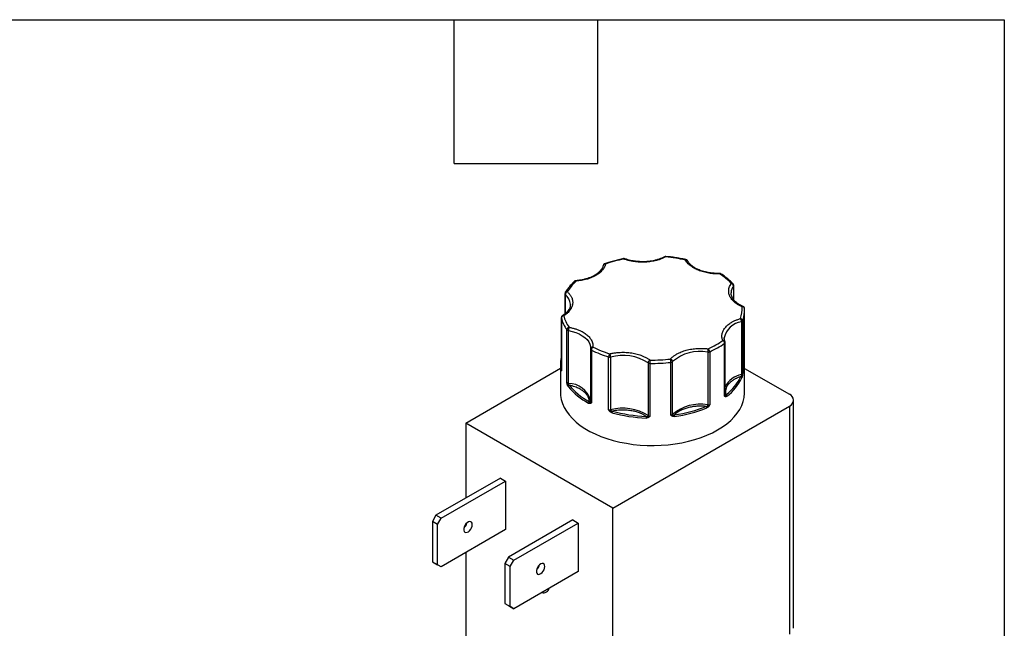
# Model space of a CAD drawing. Header units: inches. Extents: x 0.5 to 21.5, y 0.5 to 16.5.
# Tile 7 of 7: x 17.4 to 21.5, y 14 to 16.5. Entities that reach past the tile are written whole.
import ezdxf

# ---------------------------------------------------------------- set-up
doc = ezdxf.new("R2010")
doc.units = ezdxf.units.IN
doc.header["$LTSCALE"] = 2
doc.header["$MEASUREMENT"] = 0
doc.linetypes.add('SLD-Solid', pattern=[0])
doc.layers.add('TEXT', color=140, linetype='SLD-Solid', lineweight=25)

msp = doc.modelspace()

# ---------------------------------------------------------------- linework, layer by layer
for p, q in [((19.6632, 15.3552), (19.6632, 15.2711)), ((20.368, 15.3876), (20.368, 15.3309)), ((20.3687, 15.3299), (20.3687, 15.3898)), ((19.6648, 15.2724), (19.6648, 15.352)), ((19.6858, 15.3119), (19.6858, 15.3107)), ((20.414, 14.9438), (20.414, 15.2867)), ((19.648, 15.2549), (19.648, 15.0345)), ((19.6481, 15.2541), (19.6481, 15.0336)), ((20.401, 15.2382), (20.401, 15.0177)), ((20.4062, 15.2421), (20.4062, 15.0217)), ((19.6709, 14.9845), (19.6709, 15.205)), ((19.6773, 14.9812), (19.6773, 15.2016)), ((20.3292, 15.1702), (20.3293, 15.1712)), ((20.3327, 14.9317), (20.3327, 15.1521)), ((19.7691, 15.139), (19.7694, 15.1366)), ((19.7694, 15.1366), (19.7704, 15.1268)), ((19.7702, 15.1247), (19.7702, 15.125)), ((19.7702, 15.1247), (19.7702, 14.9043)), ((19.7735, 15.1204), (19.7735, 14.8999)), ((20.2599, 15.1115), (20.2599, 14.891)), ((20.2683, 15.1126), (20.2683, 14.8921)), ((20.3306, 14.9281), (20.3306, 15.1485)), ((19.6461, 15.0751), (19.644, 15.0574)), ((19.8457, 14.8708), (19.8457, 15.0913)), ((19.8543, 14.8705), (19.8543, 15.091)), ((20.0108, 15.0668), (20.0108, 14.8463)), ((20.1062, 14.8485), (20.1062, 15.069)), ((20.113, 14.8515), (20.113, 15.072)), ((19.2481, 14.8155), (19.644, 15.044)), ((19.644, 15.0581), (19.644, 14.9438)), ((20.0185, 15.0645), (20.0185, 14.8441)), ((20.414, 15.0437), (20.6015, 14.9355)), ((19.7702, 14.9045), (19.7703, 14.9081)), ((19.7702, 14.9045), (19.7702, 14.9043)), ((20.3327, 14.931), (20.3327, 14.9317)), ((20.6191, 13.9581), (20.6191, 14.911)), ((19.8633, 14.4603), (20.6015, 14.8865)), ((20.6015, 14.8865), (20.6015, 13.9336)), ((19.8633, 14.4603), (19.2481, 14.8155)), ((19.2481, 14.8155), (19.2481, 14.5019)), ((19.3931, 14.5856), (19.1238, 14.4302)), ((19.1458, 14.4175), (19.415, 14.573)), ((19.3931, 14.5856), (19.415, 14.573)), ((19.415, 14.573), (19.415, 14.3705)), ((19.8633, 13.5074), (19.8633, 14.4603)), ((19.1238, 14.4302), (19.1088, 14.4042)), ((19.1458, 14.4175), (19.1238, 14.4302)), ((19.1308, 14.3915), (19.1458, 14.4175)), ((19.6964, 14.4105), (19.4272, 14.2551)), ((19.6964, 14.4105), (19.7184, 14.3978)), ((19.1308, 14.3915), (19.1088, 14.4042)), ((19.1088, 14.4042), (19.1088, 14.2363)), ((19.1308, 14.2237), (19.1308, 14.3915)), ((19.415, 14.3705), (19.1458, 14.215)), ((19.2481, 14.3923), (19.2481, 14.3857)), ((19.4491, 14.2424), (19.7184, 14.3978)), ((19.7184, 14.3978), (19.7184, 14.1953)), ((19.2481, 14.2741), (19.2481, 13.8626)), ((19.4272, 14.2551), (19.4122, 14.2291)), ((19.4272, 14.2551), (19.4491, 14.2424)), ((19.1088, 14.2363), (19.1308, 14.2237)), ((19.1088, 14.2363), (19.1238, 14.2277)), ((19.1458, 14.215), (19.1238, 14.2277)), ((19.1458, 14.215), (19.1308, 14.2237)), ((19.4341, 14.2164), (19.4122, 14.2291)), ((19.4122, 14.2291), (19.4122, 14.0612)), ((19.4341, 14.2164), (19.4491, 14.2424)), ((19.4341, 14.0486), (19.4341, 14.2164)), ((19.5491, 14.2136), (19.5524, 14.2122)), ((19.7184, 14.1953), (19.4491, 14.0399)), ((19.4122, 14.0612), (19.4341, 14.0486)), ((19.4122, 14.0612), (19.4272, 14.0526)), ((19.4272, 14.0526), (19.4491, 14.0399)), ((19.4491, 14.0399), (19.4341, 14.0486))]:
    msp.add_line(p, q)
at = {"flags": 128}
for points in [[(19.9104, 15.5002), (19.9098, 15.5012), (19.9092, 15.5017), (19.9086, 15.5019), (19.9085, 15.5019)], [(20.0848, 15.5108), (20.0848, 15.5108), (20.0845, 15.5106), (20.0843, 15.51), (20.084, 15.509)], [(19.7087, 15.41), (19.7088, 15.41), (19.709, 15.4098), (19.7092, 15.4091), (19.7095, 15.4082)], [(20.3577, 15.358), (20.3577, 15.3581), (20.3577, 15.3597)], [(19.6481, 15.2541), (19.648, 15.2547), (19.648, 15.2549)], [(19.6773, 15.2016), (19.6935, 15.198), (19.7088, 15.1932), (19.7229, 15.1873), (19.7355, 15.1803), (19.7464, 15.1725), (19.7554, 15.1639), (19.7624, 15.1547), (19.7673, 15.145), (19.7699, 15.1351), (19.7702, 15.125)], [(19.648, 15.0345), (19.648, 15.0343), (19.6481, 15.0336)], [(19.644, 14.9438), (19.6446, 14.931), (19.6474, 14.914), (19.6525, 14.8973), (19.6598, 14.8808), (19.6692, 14.8646), (19.6807, 14.849), (19.6943, 14.8339), (19.7099, 14.8194), (19.7273, 14.8057), (19.7465, 14.7927), (19.7674, 14.7807), (19.7898, 14.7696), (19.8136, 14.7595), (19.8386, 14.7506), (19.8648, 14.7427), (19.8919, 14.7361), (19.9199, 14.7306), (19.9485, 14.7264), (19.9775, 14.7235), (20.0069, 14.7219), (20.0364, 14.7215), (20.0658, 14.7225), (20.095, 14.7248), (20.1239, 14.7284), (20.1522, 14.7332), (20.1797, 14.7392), (20.2064, 14.7465), (20.232, 14.7549), (20.2565, 14.7644), (20.2796, 14.775), (20.3012, 14.7866), (20.3213, 14.7991), (20.3396, 14.8124), (20.3561, 14.8265), (20.3707, 14.8413), (20.3832, 14.8567), (20.3937, 14.8726), (20.4021, 14.889), (20.4083, 14.9056), (20.4122, 14.9225), (20.4139, 14.9395), (20.414, 14.9438)], [(19.2757, 14.3913), (19.2749, 14.3969), (19.2726, 14.401), (19.2691, 14.4034), (19.2645, 14.4038), (19.2594, 14.4022), (19.2541, 14.3987), (19.2492, 14.3937), (19.2451, 14.3875), (19.2421, 14.3807), (19.2405, 14.374), (19.2405, 14.368), (19.2421, 14.363), (19.2451, 14.3597), (19.2492, 14.3583), (19.2541, 14.3589), (19.2594, 14.3615), (19.2645, 14.3658), (19.2691, 14.3715), (19.2726, 14.378), (19.2749, 14.3848), (19.2757, 14.3913)], [(19.5791, 14.2162), (19.5783, 14.2217), (19.576, 14.2259), (19.5724, 14.2283), (19.5678, 14.2287), (19.5627, 14.2271), (19.5574, 14.2236), (19.5525, 14.2185), (19.5484, 14.2124), (19.5455, 14.2056), (19.5439, 14.1989), (19.5439, 14.1928), (19.5455, 14.1879), (19.5484, 14.1846), (19.5525, 14.1832), (19.5574, 14.1838), (19.5627, 14.1864), (19.5678, 14.1907), (19.5724, 14.1964), (19.576, 14.2029), (19.5783, 14.2097), (19.5791, 14.2162)]]:
    msp.add_lwpolyline(points, dxfattribs=at)
for centre, radius, start, end in [((19.8312, 15.471), 0.00843, 79.5448, 174.1358), ((19.83, 15.4772), 0.00342, 37.7388, 100.051), ((19.9131, 15.498), 0.00348, 76.2725, 140.9672), ((20.0811, 15.5053), 0.0047, 51.7952, 113.1939), ((20.1691, 15.4953), 0.00244, 91.5316, 159.5321), ((20.1689, 15.4884), 0.00806, 32.8846, 104.6392), ((20.3054, 15.4388), 0.00417, 355.6643, 21.2874), ((20.3125, 15.434), 0.00538, 61.8408, 122.7825), ((19.7067, 15.4022), 0.00653, 65.3971, 128.9072), ((20.3613, 15.3915), 0.00691, 47.3451, 112.1388), ((20.3563, 15.3865), 0.0118, 5.3593, 77.8351), ((19.6674, 15.3553), 0.00421, 182.3251, 231.5043), ((19.6711, 15.3557), 0.00794, 74.6015, 145.6762), ((19.6779, 15.3511), 0.0131, 110.7637, 175.8007), ((20.4082, 15.357), 0.0505, 142.7574, 176.8904), ((20.365, 15.3898), 0.00376, 322.5721, 359.1249), ((19.6303, 15.3085), 0.0555, 3.4818, 51.6451), ((20.4067, 15.2979), 0.00407, 73.3023, 134.4686), ((20.4048, 15.2918), 0.00905, 6.2887, 96.3169), ((20.2798, 15.2874), 0.1342, 340.312, 356.2), ((20.2856, 15.2867), 0.1284, 356.3263, 2.7099), ((19.6582, 15.253), 0.0101, 91.0241, 173.6475), ((19.7986, 15.2941), 0.1557, 194.8864, 214.9105), ((19.6551, 15.2589), 0.00509, 55.1969, 118.1326), ((20.4124, 15.154), 0.0849, 97.7516, 168.3478), ((20.3786, 15.2379), 0.0224, 0.7343, 37.3425), ((20.3957, 15.241), 0.0105, 6.2269, 86.6145), ((20.3977, 15.2493), 0.0116, 286.206, 299.5341), ((20.4008, 15.2444), 0.00584, 297.008, 337.0213), ((19.6825, 15.2039), 0.0116, 101.243, 174.5281), ((19.6784, 15.2113), 0.0097, 220.1044, 263.5207), ((19.7107, 15.2015), 0.0334, 155.6328, 179.8227), ((20.3244, 15.152), 0.0085, 26.7211, 101.612), ((20.3166, 15.1477), 0.014, 3.4569, 63.9043), ((20.3281, 15.1525), 0.00462, 301.8753, 355.7875), ((19.7791, 15.124), 0.00893, 82.8689, 173.7698), ((19.7754, 15.1253), 0.00522, 186.311, 249.5354), ((19.7898, 15.1198), 0.0162, 126.2033, 177.8217), ((19.981, 15.5298), 0.459, 243.1296, 252.8511), ((20.2274, 14.9397), 0.1748, 79.2873, 130.8457), ((20.3046, 15.1115), 0.0447, 161.958, 179.9464), ((20.2621, 15.1272), 0.0159, 261.9893, 293.0401), ((20.2511, 15.1121), 0.0172, 1.8091, 50.3962), ((20.1191, 15.4429), 0.3624, 294.3057, 305.6889), ((19.775, 15.0579), 0.1311, 165.7076, 179.9232), ((19.8673, 15.0909), 0.0217, 141.2671, 179.1773), ((19.8504, 15.1072), 0.0166, 253.3093, 283.3735), ((19.8281, 15.0908), 0.0262, 0.4258, 31.4889), ((19.905, 14.9012), 0.1965, 57.4373, 104.9767), ((20.0246, 15.0659), 0.0138, 115.0244, 176.3959), ((20.0182, 15.0779), 0.0134, 236.0818, 270.9642), ((20.3725, 15.0646), 0.354, 177.7491, 180.0051), ((20.0291, 15.7246), 0.6602, 269.0778, 276.7049), ((20.0573, 15.0689), 0.0488, 0.0345, 16.4726), ((20.1008, 15.0709), 0.0123, 4.8547, 73.9637), ((20.1048, 15.0823), 0.0134, 275.8187, 298.6921), ((20.1076, 15.0769), 0.00735, 299.2659, 317.3581), ((19.7733, 15.0581), 0.1294, 180.0137, 190.4781), ((19.6504, 15.0344), 0.00423, 123.3242, 177.2281), ((19.6523, 15.0319), 0.00499, 147.7215, 184.6451), ((19.6784, 14.9908), 0.0097, 220.1044, 263.5207), ((20.4187, 14.9224), 0.097, 100.5601, 152.5029), ((20.2177, 15.0901), 0.2038, 306.9518, 335.1887), ((20.3973, 15.004), 0.00537, 6.0934, 84.8019), ((20.3995, 15.025), 0.00749, 281.4003, 333.2523), ((20.4125, 15.018), 0.0116, 181.2682, 199.5239), ((20.4008, 15.0086), 0.00556, 43.6047, 82.0001), ((19.6793, 14.9689), 0.00892, 106.2357, 132.7429), ((19.6592, 14.9814), 0.0181, 347.4507, 359.182), ((19.683, 14.9674), 0.00595, 103.1898, 174.7697), ((19.89, 15.1397), 0.2736, 218.91, 242.0821), ((19.6763, 14.8829), 0.0982, 17.1277, 89.4411), ((19.7697, 14.8977), 0.00781, 123.7096, 177.5294), ((19.774, 14.8993), 0.00574, 155.5907, 208.3396), ((19.7665, 14.9046), 0.00366, 307.196, 354.3848), ((19.7754, 14.9048), 0.00522, 186.311, 249.5354), ((20.328, 14.9322), 0.00484, 302.5108, 346.6584), ((20.3358, 14.933), 0.00337, 203.9197, 234.8775), ((20.3295, 14.9273), 0.00531, 336.8951, 34.2852), ((20.3334, 14.9268), 0.00681, 3.7657, 66.1403), ((20.5922, 14.911), 0.0262, 290.7834, 69.2166), ((19.8504, 14.8867), 0.0166, 253.3093, 283.3735), ((19.8008, 14.9195), 0.0755, 311.9092, 315.7861), ((19.905, 14.6808), 0.1965, 57.4373, 104.9767), ((19.8681, 14.8708), 0.0138, 181.064, 196.3411), ((19.8714, 14.8583), 0.0116, 144.2057, 179.3572), ((20.2274, 14.7192), 0.1748, 79.2873, 130.8457), ((20.0475, 15.3849), 0.5476, 277.7892, 292.3438), ((20.2467, 14.8782), 0.009, 1.5464, 47.7468), ((20.2354, 14.8913), 0.0245, 350.757, 359.3975), ((20.1967, 14.8072), 0.1019, 49.0757, 51.8659), ((20.2621, 14.9067), 0.0159, 261.9893, 293.0401), ((20.0251, 15.4542), 0.6183, 254.4973, 267.9166), ((20.0732, 14.8363), 0.0706, 174.3513, 180.0103), ((20.0046, 14.8466), 0.00622, 324.5524, 357.8649), ((20.0211, 14.8466), 0.0121, 197.6008, 222.5445), ((20.0182, 14.8574), 0.0134, 236.0818, 270.9642), ((20.1054, 14.8595), 0.0111, 273.7659, 313.4497), ((20.1051, 14.8494), 0.00927, 320.1217, 352.5822), ((20.1183, 14.8517), 0.0053, 182.2516, 220.8035), ((20.1012, 14.8423), 0.0204, 0.0794, 19.7586), ((19.2135, 14.4068), 0.0406, 312.7644, 347.241), ((19.5169, 14.2317), 0.0406, 312.7644, 347.241), ((19.5739, 14.13), 0.0234, 252.0771, 347.9175)]:
    msp.add_arc(centre, radius, start, end)
for points, knots in [([(19.8327, 15.4793), (19.8323, 15.4778), (19.8316, 15.4748), (19.8299, 15.4704), (19.8279, 15.4661), (19.8254, 15.4618), (19.8226, 15.4576), (19.8188, 15.4528), (19.8138, 15.4475), (19.8074, 15.4419), (19.8002, 15.4365), (19.7948, 15.4333), (19.7921, 15.4316)], [0, 0, 0, 0, 0.083729, 0.166966, 0.249962, 0.332971, 0.416246, 0.500037, 0.625413, 0.749962, 0.87454, 1, 1, 1, 1]), ([(19.8294, 15.4804), (19.8288, 15.4803), (19.8274, 15.4798), (19.8255, 15.4783), (19.8245, 15.4769), (19.824, 15.4762)], [0, 0, 0, 0, 0.261692, 0.615991, 1, 1, 1, 1]), ([(19.9085, 15.5019), (19.9015, 15.5005), (19.8871, 15.4975), (19.866, 15.4922), (19.8466, 15.4865), (19.8346, 15.4823), (19.8294, 15.4805)], [0, 0, 0, 0, 0.256373, 0.521464, 0.790744, 1, 1, 1, 1]), ([(19.9138, 15.5013), (19.9133, 15.5015), (19.9116, 15.5022), (19.9097, 15.5023), (19.9085, 15.5019), (19.9085, 15.5019)], [0, 0, 0, 0, 0.324344, 0.976969, 1, 1, 1, 1]), ([(20.084, 15.509), (20.0821, 15.508), (20.0783, 15.5061), (20.0723, 15.5034), (20.0661, 15.5009), (20.0597, 15.4985), (20.053, 15.4964), (20.0413, 15.4931), (20.0237, 15.4895), (19.9998, 15.4871), (19.9757, 15.4871), (19.9548, 15.4891), (19.9374, 15.4923), (19.9234, 15.4957), (19.9148, 15.4987), (19.9104, 15.5002)], [0, 0, 0, 0, 0.040712, 0.081199, 0.121575, 0.161957, 0.202462, 0.243205, 0.371568, 0.500042, 0.628406, 0.75688, 0.838051, 0.918781, 1, 1, 1, 1]), ([(19.9874, 15.489), (19.9818, 15.4892), (19.974, 15.4893), (19.9627, 15.4903), (19.9531, 15.4915), (19.942, 15.4934), (19.9309, 15.496), (19.9214, 15.4987), (19.9159, 15.5008), (19.914, 15.5015)], [0, 0, 0, 0, 0.21339, 0.299785, 0.442537, 0.589638, 0.74617, 0.907984, 1, 1, 1, 1]), ([(20.0791, 15.5097), (20.0774, 15.5088), (20.0723, 15.506), (20.0627, 15.502), (20.0505, 15.4978), (20.038, 15.4945), (20.0259, 15.4921), (20.0151, 15.4906), (20.0047, 15.4896), (19.9957, 15.4891), (19.9897, 15.4891), (19.9874, 15.489)], [0, 0, 0, 0, 0.07101, 0.213854, 0.355178, 0.493026, 0.621736, 0.731156, 0.82235, 0.932386, 1, 1, 1, 1]), ([(20.0848, 15.5107), (20.0839, 15.5108), (20.082, 15.5109), (20.0803, 15.5101), (20.0793, 15.5096)], [0, 0, 0, 0, 0.462359, 1, 1, 1, 1]), ([(20.169, 15.4978), (20.1688, 15.4978), (20.1609, 15.4998), (20.1449, 15.5029), (20.1215, 15.5068), (20.1014, 15.5093), (20.0893, 15.5104), (20.0848, 15.5107)], [0, 0, 0, 0, 0.0084356, 0.2963688, 0.5779966, 0.8450685, 1, 1, 1, 1]), ([(20.3096, 15.4385), (20.307, 15.4385), (20.3019, 15.4384), (20.2944, 15.4385), (20.2868, 15.4389), (20.2793, 15.4395), (20.2718, 15.4403), (20.2591, 15.4422), (20.2416, 15.4459), (20.2208, 15.453), (20.2022, 15.4619), (20.1884, 15.4712), (20.1786, 15.4801), (20.1718, 15.4879), (20.1685, 15.4934), (20.1668, 15.4962)], [0, 0, 0, 0, 0.040712, 0.081199, 0.121575, 0.161957, 0.202462, 0.243205, 0.371568, 0.500042, 0.628406, 0.75688, 0.838051, 0.918781, 1, 1, 1, 1]), ([(20.1755, 15.4927), (20.1753, 15.4932), (20.1745, 15.4948), (20.1723, 15.4967), (20.1701, 15.4974), (20.169, 15.4977)], [0, 0, 0, 0, 0.192079, 0.614165, 1, 1, 1, 1]), ([(20.3093, 15.4403), (20.3033, 15.4403), (20.292, 15.4402), (20.2761, 15.4416), (20.2624, 15.4436), (20.2498, 15.4463), (20.2387, 15.4494), (20.2286, 15.4528), (20.2182, 15.4571), (20.207, 15.4628), (20.1949, 15.4707), (20.1835, 15.4807), (20.1784, 15.4885), (20.1756, 15.4928)], [0, 0, 0, 0, 0.099964, 0.18979, 0.269479, 0.339037, 0.416022, 0.477549, 0.538494, 0.633341, 0.733479, 0.854257, 1, 1, 1, 1]), ([(19.8226, 15.4729), (19.8222, 15.4711), (19.8212, 15.4668), (19.8177, 15.46), (19.8126, 15.4526), (19.806, 15.4456), (19.7979, 15.439), (19.7886, 15.4328), (19.7781, 15.4272), (19.7667, 15.4223), (19.7545, 15.4181), (19.7419, 15.4148), (19.7299, 15.4124), (19.7191, 15.411), (19.7122, 15.4102), (19.7089, 15.41), (19.7087, 15.41)], [0, 0, 0, 0, 0.061463, 0.148766, 0.233649, 0.317258, 0.400264, 0.482944, 0.56534, 0.647325, 0.728437, 0.807554, 0.881427, 0.944228, 0.996569, 1, 1, 1, 1]), ([(20.315, 15.4387), (20.3149, 15.4387), (20.314, 15.4396), (20.3119, 15.4403), (20.31, 15.4402), (20.3093, 15.4402)], [0, 0, 0, 0, 0.04019, 0.663096, 1, 1, 1, 1]), ([(20.3659, 15.3966), (20.3644, 15.3982), (20.3589, 15.4043), (20.3477, 15.4145), (20.3323, 15.4268), (20.3213, 15.4349), (20.3151, 15.4386), (20.315, 15.4387)], [0, 0, 0, 0, 0.105359, 0.401514, 0.697648, 0.993617, 1, 1, 1, 1]), ([(19.7027, 15.4073), (19.6989, 15.4036), (19.6907, 15.3957), (19.6799, 15.3829), (19.6709, 15.3709), (19.6665, 15.3632), (19.6647, 15.3601)], [0, 0, 0, 0, 0.249654, 0.532801, 0.817259, 1, 1, 1, 1]), ([(19.7087, 15.4099), (19.7084, 15.4099), (19.7069, 15.4099), (19.7047, 15.409), (19.7032, 15.4078), (19.7027, 15.4073)], [0, 0, 0, 0, 0.159401, 0.668715, 1, 1, 1, 1]), ([(19.7921, 15.4316), (19.7902, 15.4306), (19.7865, 15.4285), (19.7805, 15.4256), (19.7743, 15.4228), (19.7678, 15.4203), (19.7611, 15.418), (19.753, 15.4156), (19.7435, 15.4131), (19.7324, 15.4109), (19.7211, 15.4092), (19.7133, 15.4085), (19.7095, 15.4082)], [0, 0, 0, 0, 0.083729, 0.166966, 0.249962, 0.332971, 0.416246, 0.500037, 0.625413, 0.749962, 0.87454, 1, 1, 1, 1]), ([(20.4038, 15.3008), (20.4018, 15.3017), (20.3979, 15.3035), (20.3922, 15.3064), (20.3868, 15.3095), (20.3818, 15.3128), (20.377, 15.3162), (20.3693, 15.3223), (20.3601, 15.3317), (20.3519, 15.3448), (20.3476, 15.3585), (20.3475, 15.3708), (20.3498, 15.3812), (20.3533, 15.3898), (20.3569, 15.3952), (20.3587, 15.3979)], [0, 0, 0, 0, 0.040712, 0.081199, 0.121575, 0.161957, 0.202462, 0.243205, 0.371568, 0.500042, 0.628406, 0.75688, 0.838051, 0.918781, 1, 1, 1, 1]), ([(20.3687, 15.3898), (20.3687, 15.3899), (20.3688, 15.391), (20.3682, 15.3931), (20.3673, 15.3954), (20.3662, 15.3963), (20.3659, 15.3965)], [0, 0, 0, 0, 0.0451004, 0.4382122, 0.8734999, 1, 1, 1, 1]), ([(19.6732, 15.3633), (19.6746, 15.3621), (19.6772, 15.3596), (19.6808, 15.3557), (19.684, 15.3518), (19.6869, 15.3477), (19.6893, 15.3435), (19.6929, 15.3363), (19.696, 15.3256), (19.6959, 15.3117), (19.6918, 15.2979), (19.6847, 15.2864), (19.6763, 15.2771), (19.668, 15.2697), (19.6614, 15.2653), (19.658, 15.2631)], [0, 0, 0, 0, 0.040712, 0.081199, 0.121575, 0.161957, 0.202462, 0.243205, 0.371568, 0.500042, 0.628406, 0.75688, 0.838051, 0.918781, 1, 1, 1, 1]), ([(19.6646, 15.3602), (19.664, 15.359), (19.6633, 15.3574), (19.6633, 15.3556), (19.6632, 15.3552)], [0, 0, 0, 0, 0.728438, 1, 1, 1, 1]), ([(20.408, 15.3018), (20.4059, 15.3027), (20.4004, 15.3051), (20.3924, 15.3096), (20.3839, 15.3152), (20.3766, 15.3212), (20.3703, 15.3275), (20.3652, 15.3342), (20.3613, 15.3411), (20.3588, 15.3484), (20.3576, 15.3545), (20.3579, 15.3583), (20.358, 15.3595)], [0, 0, 0, 0, 0.061818, 0.16598, 0.270804, 0.376297, 0.48271, 0.590721, 0.701601, 0.817456, 0.941433, 1, 1, 1, 1]), ([(19.6857, 15.3117), (19.6856, 15.3093), (19.6856, 15.3043), (19.6834, 15.2967), (19.6798, 15.2891), (19.6746, 15.2817), (19.6679, 15.2747), (19.6606, 15.2686), (19.655, 15.265), (19.6526, 15.2635)], [0, 0, 0, 0, 0.14397, 0.302284, 0.454011, 0.601532, 0.746839, 0.891097, 1, 1, 1, 1]), ([(20.4138, 15.2931), (20.4137, 15.294), (20.4135, 15.2961), (20.4118, 15.2989), (20.4098, 15.3009), (20.4082, 15.3015), (20.4078, 15.3016)], [0, 0, 0, 0, 0.255649, 0.552214, 0.873906, 1, 1, 1, 1]), ([(19.6494, 15.2599), (19.6489, 15.2588), (19.6482, 15.2571), (19.6479, 15.255), (19.6481, 15.2542), (19.6482, 15.254)], [0, 0, 0, 0, 0.612139, 0.896894, 1, 1, 1, 1]), ([(19.6528, 15.2634), (19.6521, 15.263), (19.6508, 15.2621), (19.6499, 15.2607), (19.6494, 15.2599)], [0, 0, 0, 0, 0.444096, 1, 1, 1, 1]), ([(20.3227, 15.1603), (20.3222, 15.1617), (20.3212, 15.1646), (20.3201, 15.1689), (20.3194, 15.1733), (20.3192, 15.1777), (20.3193, 15.1821), (20.3203, 15.1896), (20.3236, 15.2002), (20.332, 15.2133), (20.344, 15.2254), (20.3575, 15.2349), (20.3709, 15.2419), (20.3831, 15.2472), (20.3919, 15.25), (20.3964, 15.2515)], [0, 0, 0, 0, 0.040712, 0.081199, 0.121575, 0.161957, 0.202462, 0.243205, 0.371568, 0.500042, 0.628406, 0.75688, 0.838051, 0.918781, 1, 1, 1, 1]), ([(19.6802, 15.2153), (19.6826, 15.2148), (19.6875, 15.2139), (19.6945, 15.2123), (19.7014, 15.2104), (19.7081, 15.2084), (19.7146, 15.2061), (19.7254, 15.2019), (19.7397, 15.1949), (19.7551, 15.1842), (19.7673, 15.1721), (19.7747, 15.1606), (19.7786, 15.1504), (19.7804, 15.1417), (19.7803, 15.1358), (19.7802, 15.1329)], [0, 0, 0, 0, 0.040712, 0.081199, 0.121575, 0.161957, 0.202462, 0.243205, 0.371568, 0.500042, 0.628406, 0.75688, 0.838051, 0.918781, 1, 1, 1, 1]), ([(20.3322, 15.1558), (20.3316, 15.1573), (20.33, 15.1614), (20.3291, 15.1665), (20.3294, 15.17), (20.3295, 15.171)], [0, 0, 0, 0, 0.29961, 0.801307, 1, 1, 1, 1]), ([(20.3327, 15.1521), (20.3327, 15.1522), (20.3328, 15.1533), (20.3326, 15.1547), (20.332, 15.1557), (20.332, 15.1558)], [0, 0, 0, 0, 0.0947743, 0.8784353, 1, 1, 1, 1]), ([(19.8504, 15.1045), (19.8528, 15.105), (19.8575, 15.1061), (19.8647, 15.1075), (19.872, 15.1086), (19.8794, 15.1095), (19.887, 15.1102), (19.9, 15.111), (19.9187, 15.1109), (19.9424, 15.1084), (19.9652, 15.1037), (19.9836, 15.0977), (19.9981, 15.0913), (20.0092, 15.0853), (20.0155, 15.0807), (20.0187, 15.0785)], [0, 0, 0, 0, 0.040712, 0.081199, 0.121575, 0.161957, 0.202462, 0.243205, 0.371568, 0.500042, 0.628406, 0.75688, 0.838051, 0.918781, 1, 1, 1, 1]), ([(20.1042, 15.0828), (20.1054, 15.0841), (20.1078, 15.0867), (20.1118, 15.0904), (20.1161, 15.094), (20.1208, 15.0974), (20.1258, 15.1007), (20.1349, 15.1061), (20.1493, 15.113), (20.1703, 15.1199), (20.193, 15.1248), (20.2138, 15.127), (20.232, 15.1275), (20.2472, 15.127), (20.2571, 15.1258), (20.2621, 15.1253)], [0, 0, 0, 0, 0.040712, 0.081199, 0.121575, 0.161957, 0.202462, 0.243205, 0.371568, 0.500042, 0.628406, 0.75688, 0.838051, 0.918781, 1, 1, 1, 1]), ([(19.648, 15.0904), (19.648, 15.0902), (19.6461, 15.0853), (19.6461, 15.0801), (19.6461, 15.0751)], [0, 0, 0, 0, 0.028005, 1, 1, 1, 1]), ([(19.6473, 15.0315), (19.6472, 15.0315), (19.6471, 15.0314), (19.6469, 15.0318), (19.6466, 15.0324), (19.6464, 15.0334), (19.6462, 15.0342), (19.6461, 15.0346)], [0, 0, 0, 0, 0.188808, 0.379511, 0.575987, 0.781785, 1, 1, 1, 1]), ([(19.6481, 15.0336), (19.6481, 15.0333), (19.6479, 15.0328), (19.6477, 15.0321), (19.6475, 15.0316), (19.6474, 15.0315), (19.6473, 15.0315)], [0, 0, 0, 0, 0.2912416, 0.5002174, 0.7620959, 1, 1, 1, 1]), ([(19.6733, 14.9755), (19.673, 14.9762), (19.6726, 14.9776), (19.672, 14.9798), (19.6715, 14.9821), (19.6711, 14.9837), (19.6709, 14.9845)], [0, 0, 0, 0, 0.236129, 0.498993, 0.712542, 1, 1, 1, 1]), ([(20.3978, 15.0093), (20.396, 15.0087), (20.3924, 15.0075), (20.3872, 15.0054), (20.3821, 15.0032), (20.3773, 15.0009), (20.3727, 14.9984), (20.3651, 14.9939), (20.3555, 14.9869), (20.3457, 14.9769), (20.3387, 14.9661), (20.3352, 14.9562), (20.3341, 14.9475), (20.3343, 14.9402), (20.3355, 14.9354), (20.3361, 14.933)], [0, 0, 0, 0, 0.040848, 0.081503, 0.122064, 0.162633, 0.203311, 0.244196, 0.372048, 0.500037, 0.627888, 0.755877, 0.837356, 0.918461, 1, 1, 1, 1]), ([(20.4049, 15.0124), (20.4048, 15.0118), (20.4045, 15.0106), (20.4041, 15.0089), (20.4037, 15.0073), (20.4032, 15.0058), (20.4028, 15.005), (20.4027, 15.0046)], [0, 0, 0, 0, 0.188808, 0.379511, 0.575987, 0.781785, 1, 1, 1, 1]), ([(20.4062, 15.0217), (20.4061, 15.0208), (20.4059, 15.0192), (20.4056, 15.0168), (20.4053, 15.0146), (20.405, 15.0131), (20.4049, 15.0124)], [0, 0, 0, 0, 0.291242, 0.500217, 0.762096, 1, 1, 1, 1]), ([(19.6771, 14.9679), (19.6767, 14.9684), (19.676, 14.9694), (19.675, 14.9713), (19.674, 14.9733), (19.6735, 14.9747), (19.6733, 14.9755)], [0, 0, 0, 0, 0.270747, 0.52324, 0.763872, 1, 1, 1, 1]), ([(19.7653, 14.9042), (19.7653, 14.9054), (19.7652, 14.9078), (19.7647, 14.9115), (19.764, 14.9151), (19.7629, 14.9187), (19.7614, 14.9222), (19.7585, 14.9282), (19.7528, 14.9365), (19.7427, 14.9464), (19.73, 14.9553), (19.7169, 14.962), (19.7045, 14.9669), (19.6934, 14.9705), (19.6856, 14.9723), (19.6817, 14.9732)], [0, 0, 0, 0, 0.040848, 0.081503, 0.122064, 0.162633, 0.203311, 0.244196, 0.372048, 0.500037, 0.627888, 0.755877, 0.837356, 0.918461, 1, 1, 1, 1]), ([(20.3344, 14.9252), (20.334, 14.9253), (20.3333, 14.9256), (20.3324, 14.9262), (20.3315, 14.9271), (20.3309, 14.9277), (20.3306, 14.9281)], [0, 0, 0, 0, 0.236129, 0.498993, 0.712542, 1, 1, 1, 1]), ([(20.3402, 14.9272), (20.3396, 14.9268), (20.3386, 14.926), (20.337, 14.9253), (20.3356, 14.925), (20.3348, 14.9251), (20.3344, 14.9252)], [0, 0, 0, 0, 0.270747, 0.52324, 0.763872, 1, 1, 1, 1]), ([(19.7689, 14.8966), (19.7685, 14.8965), (19.7677, 14.8963), (19.7664, 14.8964), (19.765, 14.8966), (19.7635, 14.8972), (19.7624, 14.8977), (19.7619, 14.898)], [0, 0, 0, 0, 0.1888076, 0.3795113, 0.575987, 0.7817848, 1, 1, 1, 1]), ([(19.7735, 14.8999), (19.7731, 14.8995), (19.7725, 14.8989), (19.7714, 14.8979), (19.7702, 14.8971), (19.7693, 14.8968), (19.7689, 14.8966)], [0, 0, 0, 0, 0.291242, 0.500217, 0.762096, 1, 1, 1, 1]), ([(19.8512, 14.8634), (19.8507, 14.8639), (19.8496, 14.8651), (19.8483, 14.8668), (19.8469, 14.8688), (19.8461, 14.8701), (19.8457, 14.8708)], [0, 0, 0, 0, 0.236129, 0.498993, 0.712542, 1, 1, 1, 1]), ([(19.8598, 14.8584), (19.859, 14.8587), (19.8573, 14.8592), (19.855, 14.8603), (19.853, 14.8617), (19.8518, 14.8628), (19.8512, 14.8634)], [0, 0, 0, 0, 0.270747, 0.52324, 0.763872, 1, 1, 1, 1]), ([(20.0029, 14.8433), (20.0015, 14.8442), (19.9988, 14.8461), (19.9943, 14.8487), (19.9897, 14.8511), (19.9849, 14.8535), (19.9799, 14.8557), (19.9709, 14.8592), (19.9573, 14.8634), (19.9385, 14.8673), (19.9189, 14.8694), (19.9014, 14.8697), (19.8864, 14.8688), (19.874, 14.8674), (19.866, 14.8659), (19.862, 14.8651)], [0, 0, 0, 0, 0.040848, 0.081503, 0.122064, 0.162633, 0.203311, 0.244196, 0.372048, 0.500037, 0.627888, 0.755877, 0.837356, 0.918461, 1, 1, 1, 1]), ([(20.2527, 14.8848), (20.2506, 14.885), (20.2465, 14.8854), (20.2402, 14.8858), (20.2339, 14.8859), (20.2276, 14.8859), (20.2212, 14.8858), (20.2105, 14.8851), (20.1953, 14.8834), (20.1767, 14.8793), (20.1593, 14.8737), (20.1456, 14.8674), (20.1351, 14.8611), (20.1271, 14.8554), (20.1227, 14.8513), (20.1205, 14.8492)], [0, 0, 0, 0, 0.040848, 0.081503, 0.122064, 0.162633, 0.203311, 0.244196, 0.372048, 0.500037, 0.627888, 0.755877, 0.837356, 0.918461, 1, 1, 1, 1]), ([(20.2634, 14.8842), (20.263, 14.8837), (20.2621, 14.8827), (20.2607, 14.8814), (20.2591, 14.8802), (20.2574, 14.8792), (20.2563, 14.8787), (20.2556, 14.8784)], [0, 0, 0, 0, 0.188808, 0.379511, 0.575987, 0.781785, 1, 1, 1, 1]), ([(20.2683, 14.8921), (20.2679, 14.8913), (20.2672, 14.89), (20.266, 14.8879), (20.2648, 14.886), (20.2639, 14.8848), (20.2634, 14.8842)], [0, 0, 0, 0, 0.291242, 0.500217, 0.762096, 1, 1, 1, 1]), ([(20.0122, 14.8384), (20.0117, 14.8382), (20.0106, 14.8376), (20.0088, 14.837), (20.0069, 14.8365), (20.0048, 14.8363), (20.0033, 14.8363), (20.0026, 14.8363)], [0, 0, 0, 0, 0.188808, 0.379511, 0.575987, 0.781785, 1, 1, 1, 1]), ([(20.0185, 14.8441), (20.0179, 14.8435), (20.017, 14.8424), (20.0155, 14.8409), (20.014, 14.8396), (20.0128, 14.8388), (20.0122, 14.8384)], [0, 0, 0, 0, 0.291242, 0.500217, 0.762096, 1, 1, 1, 1]), ([(20.1123, 14.8435), (20.1117, 14.8438), (20.1105, 14.8445), (20.109, 14.8457), (20.1076, 14.847), (20.1067, 14.848), (20.1062, 14.8485)], [0, 0, 0, 0, 0.236129, 0.498993, 0.712542, 1, 1, 1, 1]), ([(20.1217, 14.8424), (20.1208, 14.8423), (20.119, 14.8421), (20.1165, 14.8422), (20.1142, 14.8426), (20.1129, 14.8432), (20.1123, 14.8435)], [0, 0, 0, 0, 0.270747, 0.52324, 0.763872, 1, 1, 1, 1])]:
    msp.add_open_spline(points, degree=3, knots=knots)
for points in [[(19.9104, 15.5002), (19.8832, 15.495), (19.8571, 15.488), (19.8327, 15.4793)], [(20.1668, 15.4962), (20.1401, 15.5023), (20.1124, 15.5066), (20.084, 15.509)], [(20.3587, 15.3979), (20.3451, 15.4125), (20.3286, 15.4261), (20.3096, 15.4385)], [(19.7095, 15.4082), (19.6945, 15.3941), (19.6823, 15.379), (19.6732, 15.3633)], [(20.3964, 15.2515), (20.4021, 15.2677), (20.4046, 15.2842), (20.4038, 15.3008)], [(19.658, 15.2631), (19.6622, 15.2467), (19.6697, 15.2307), (19.6802, 15.2153)], [(20.2941, 15.1418), (20.3043, 15.1476), (20.3138, 15.1538), (20.3227, 15.1603)], [(19.7802, 15.1329), (19.8016, 15.1219), (19.8252, 15.1124), (19.8504, 15.1045)], [(20.2621, 15.1253), (20.2733, 15.1304), (20.284, 15.1359), (20.2941, 15.1418)], [(20.0187, 15.0785), (20.0474, 15.078), (20.0761, 15.0795), (20.1042, 15.0828)], [(19.6709, 14.9845), (19.6723, 14.9815), (19.675, 14.9791), (19.6768, 14.9775)], [(20.3361, 14.933), (20.365, 14.9559), (20.386, 14.9818), (20.3978, 15.0093)], [(20.3978, 15.0093), (20.3992, 15.0106), (20.4006, 15.0123), (20.4016, 15.0141)], [(20.4038, 15.0168), (20.403, 15.0158), (20.4023, 15.0149), (20.4016, 15.0141)], [(20.4062, 15.0217), (20.4057, 15.0198), (20.4048, 15.0182), (20.4038, 15.0168)], [(19.6768, 14.9775), (19.6781, 14.9758), (19.6799, 14.9743), (19.6817, 14.9732)], [(19.6817, 14.9732), (19.7016, 14.9473), (19.73, 14.9238), (19.7653, 14.9042)], [(19.7653, 14.9042), (19.7666, 14.9028), (19.7678, 14.9018), (19.7687, 14.9017)], [(19.7687, 14.9017), (19.7696, 14.9012), (19.7707, 14.9003), (19.7735, 14.8999)], [(20.3306, 14.9281), (20.3329, 14.9287), (20.3335, 14.9296), (20.3339, 14.9302)], [(20.3339, 14.9302), (20.3345, 14.9305), (20.3353, 14.9315), (20.3361, 14.933)], [(19.8457, 14.8708), (19.849, 14.8687), (19.8524, 14.8677), (19.8548, 14.8669)], [(19.8548, 14.8669), (19.8568, 14.8659), (19.8594, 14.8653), (19.862, 14.8651)], [(19.862, 14.8651), (19.9061, 14.8526), (19.954, 14.8452), (20.0029, 14.8433)], [(20.1205, 14.8492), (20.1681, 14.8561), (20.213, 14.8681), (20.2527, 14.8848)], [(20.2527, 14.8848), (20.2552, 14.8853), (20.2577, 14.8861), (20.2596, 14.8873)], [(20.2596, 14.8873), (20.2619, 14.8883), (20.2654, 14.8897), (20.2683, 14.8921)], [(20.0029, 14.8433), (20.0054, 14.8427), (20.0078, 14.8425), (20.0096, 14.843)], [(20.0096, 14.843), (20.0117, 14.843), (20.0147, 14.843), (20.0185, 14.8441)], [(20.1116, 14.8481), (20.1101, 14.8481), (20.1083, 14.8481), (20.1062, 14.8485)], [(20.1143, 14.8482), (20.1136, 14.8482), (20.1126, 14.8481), (20.1116, 14.8481)], [(20.1143, 14.8482), (20.116, 14.848), (20.1182, 14.8484), (20.1205, 14.8492)]]:
    msp.add_open_spline(points, degree=3)
at = {"layer": 'TEXT'}
for p, q in [((0.5, 16.5), (21.5, 16.5)), ((19.2, 15.9), (19.2, 16.5)), ((19.8, 15.9), (19.8, 16.5)), ((21.5, 16.5), (21.5, 0.5)), ((19.2, 15.9), (19.8, 15.9))]:
    msp.add_line(p, q, dxfattribs=at)

doc.saveas('drawing.dxf')
